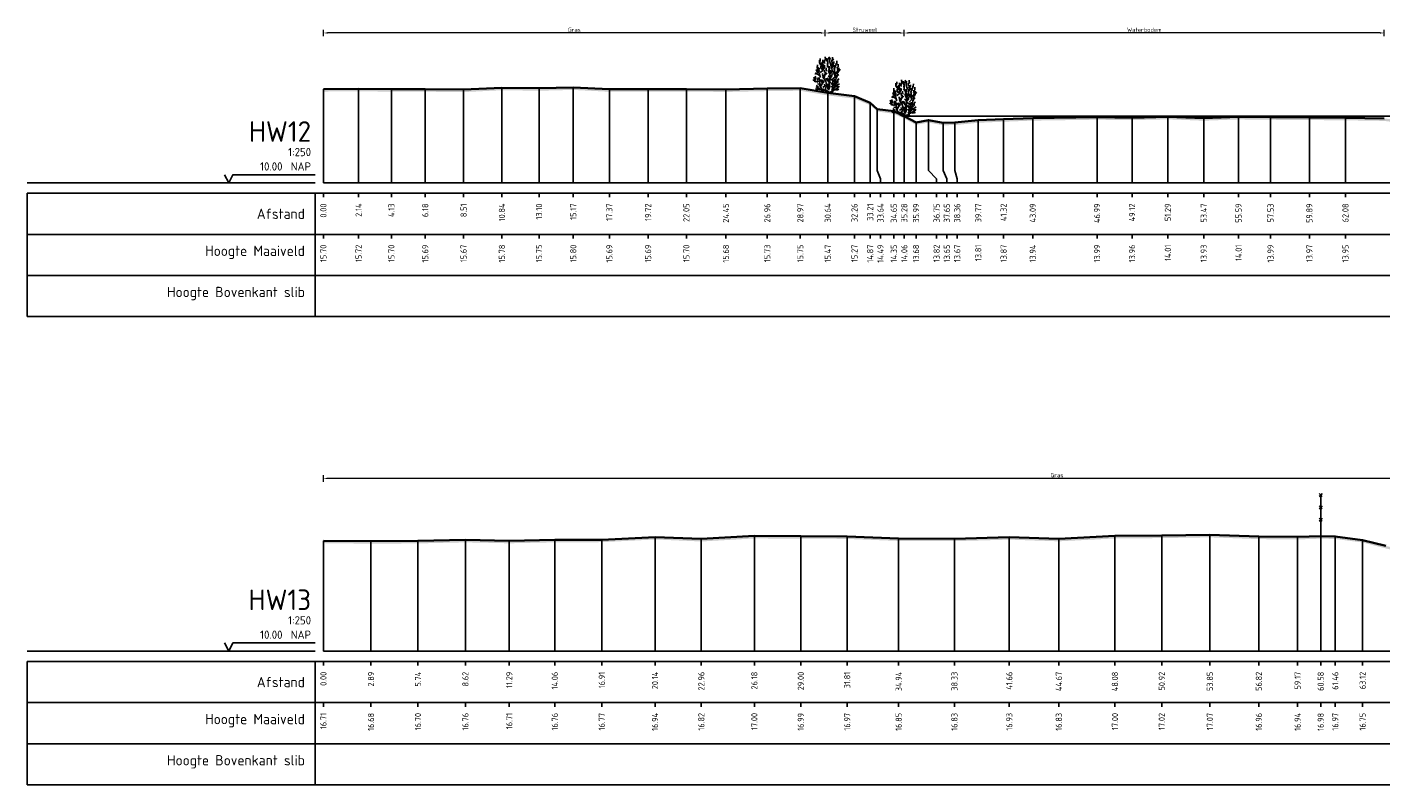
# Model space of a CAD drawing. Header units: metres. Extents: x 197883 to 206898, y 361907 to 364395.
# Tile 234 of 256: x 206492 to 206575, y 364042 to 364088. Entities that reach past the tile are written whole.
import ezdxf
from ezdxf.enums import TextEntityAlignment as Align

# ---------------------------------------------------------------- set-up
doc = ezdxf.new("R2010")
doc.units = ezdxf.units.M
doc.header["$PDMODE"] = 35
doc.header["$PDSIZE"] = 0.075
for name, color, linetype, lineweight in [('B-ME-GR-HEESTER-SD', 90, 'Continuous', 25), ('B-ME-IE-TERREINAFSCHEIDING_KUNSTMATIG_RASTERHEKWERK-SD', 20, 'Continuous', 25), ('X-ME-AL-PROFIEL_HUIDIG MAAIVELD-GD', 252, 'Continuous', 0), ('X-XX-AL-DETAIL1-M', 7, 'Continuous', 18), ('X-XX-AL-DWARSPROFIEL_PROFIELLIJN MAAIVELD-GD', 8, 'Continuous', 35)]:
    doc.layers.add(name, color=color, linetype=linetype, lineweight=lineweight)
doc.layers.add('X-ME-AL-PROFIEL_WATERLIJN-GD', color=150, linetype='Continuous')
doc.layers.add('X-ME-AL-PROFIELRASTER-S', color=7, linetype='Continuous')
doc.styles.add('NLCS-ISO-ANNOTATIVE-T18', font='NLCS-ISO.ttf', dxfattribs={"height": 1.8})
doc.styles.add('NLCS-ISO-M100-T25', font='NLCS-ISO.ttf', dxfattribs={"height": 0.25})
doc.dimstyles.new('NLCS-M100-T25-PIJL_L2_H1', dxfattribs={"dimscale": 0.1, "dimtxt": 2.5, "dimasz": 2.5, "dimexe": 2, "dimexo": 2, "dimgap": 0.7, "dimtad": 1, "dimzin": 0, "dimdsep": 46, "dimtxsty": 'NLCS-ISO-M100-T25', "dimcen": 0, "dimdle": 2, "dimclrd": 256, "dimclre": 256, "dimclrt": 256, "dimadec": 1, "dimazin": 0, "dimtfac": 1, "dimtdec": 3, "dimtofl": 0, "dimtmove": 0, "dimatfit": 3, "dimfxl": 2, "dimfxlon": 1, "dimtfillclr": 256, "dimtolj": 1, "dimtzin": 0, "dimlwd": -1, "dimlwe": -1, "dimarcsym": 0})

# ---------------------------------------------------------------- blocks, each defined once
blk = doc.blocks.new('SAL-PROFIELRASTER-D')
at = {"color": 0, "linetype": 'ByBlock', "lineweight": -2, "flags": 128}
for points in [[(-2, 0), (-72, 0)], [(-24, 2), (-23, 0), (-22, 2), (-2, 2)], [(-72, -12.5), (-72, -2.5)], [(0, -2.5), (-72, -2.5)], [(-2, -12.5), (-2, -2.5)], [(0, -12.5), (-72, -12.5)]]:
    blk.add_lwpolyline(points, dxfattribs=at)
at = {"color": 0, "linetype": 'ByBlock', "lineweight": -2, "style": 'NLCS-ISO-ANNOTATIVE-T18'}
blk.add_text('NAP', height=2, dxfattribs=at).set_placement((-3, 3), align=Align.RIGHT)
blk.add_text('Afstand', height=2.5, dxfattribs=at).set_placement((-4.5, -7.5), align=Align.MIDDLE_RIGHT)
for tag, height, p in [('PROFIELNR', 5, (-3, 10)), ('SCHAAL', 2, (-3, 6.5)), ('NAP', 2, (-9.94, 3))]:
    blk.add_attdef(tag, text='', height=height, dxfattribs=at).set_placement(p, align=Align.RIGHT)
blk = doc.blocks.new('SAL-PROFIELRASTER_BALK_EIND1-D')
at = {"color": 0, "linetype": 'ByBlock', "lineweight": -2, "flags": 128}
for points in [[(0, 0), (1, 0)], [(0, -2.5), (1, -2.5)], [(0, -12.5), (1, -12.5)]]:
    blk.add_lwpolyline(points, dxfattribs=at)
blk = doc.blocks.new('SAL-PROFIELRASTER_BALK-D')
at = {"color": 0, "linetype": 'ByBlock', "lineweight": -2}
for p, q in [((-72, -12.5), (-72, -2.5)), ((-2, -2.5), (-2, -12.5)), ((0, -12.5), (-72, -12.5))]:
    blk.add_line(p, q, dxfattribs=at)
at = {"color": 0, "linetype": 'ByBlock', "lineweight": -2, "style": 'NLCS-ISO-ANNOTATIVE-T18'}
for tag, height, p in [('TITEL1', 2.5, (-4.5, -6.5)), ('TITEL2', 1.5, (-4.5, -9.5))]:
    blk.add_attdef(tag, text='', height=height, dxfattribs=at).set_placement(p, align=Align.MIDDLE_RIGHT)
blk = doc.blocks.new('SAL-PROFIELRASTER_BALK_EIND2-D')
at = {"color": 0, "linetype": 'ByBlock', "lineweight": -2}
blk.add_line((1, -12.5), (0, -12.5), dxfattribs=at)
blk = doc.blocks.new('SAL-PROFIELRASTER_BALK_DATA-D')
at = {"color": 0, "linetype": 'ByBlock', "lineweight": -2}
blk.add_lwpolyline([(0, -3.5), (0, -2.5)], dxfattribs=at)
at = {"color": 0, "linetype": 'ByBlock', "lineweight": -2, "style": 'NLCS-ISO-ANNOTATIVE-T18'}
blk.add_attdef('GETAL', text='', height=1.5, rotation=90, dxfattribs=at).set_placement((0.75, -5), align=Align.RIGHT)
blk = doc.blocks.new('SAL-PROFIELRASTER_AANHAAL-D')
at = {"color": 9, "linetype": 'ByBlock', "lineweight": -2, "flags": 128}
blk.add_lwpolyline([(0, 1), (0, 0)], dxfattribs=at)
blk = doc.blocks.new('SAL-PROFIELRASTER_AANHAAL_STAGGER-D')
at = {"color": 9, "linetype": 'ByBlock', "lineweight": -2, "flags": 128}
for points in [[(0, 0), (0, -0.25)], [(0, -0.25), (1, -0.75)], [(1, -0.75), (1, -1)]]:
    blk.add_lwpolyline(points, dxfattribs=at)
blk = doc.blocks.new('SIE-RASTERHEKWERK-SOD')
at = {"flags": 128}
for points in [[(-0.035, 1.035), (0.035, 0.965)], [(-0.035, 0.965), (0, 1), (0.035, 1.035)], [(0, 0), (0, 1)], [(-0.035, 0.735), (0.035, 0.665)], [(-0.035, 0.665), (0, 0.7), (0.035, 0.735)], [(-0.035, 0.435), (0.035, 0.365)], [(-0.035, 0.365), (0, 0.4), (0.035, 0.435)]]:
    blk.add_lwpolyline(points, dxfattribs=at)
blk = doc.blocks.new('*D128')
at = {"layer": 'Defpoints', "color": 0, "transparency": 16777216}
for p in [(206510.448, 364060.815), (206599.554, 364054.632), (206510.448, 364050.317)]:
    blk.add_point(p, dxfattribs=at)
at = {"layer": 'X-XX-AL-DETAIL1-M', "color": 253, "transparency": 16777216}
for p, q in [((206510.448, 364060.615), (206510.448, 364061.015)), ((206599.304, 364060.815), (206510.698, 364060.815)), ((206599.554, 364060.615), (206599.554, 364061.015))]:
    blk.add_line(p, q, dxfattribs=at)
for points in [[(206510.698, 364060.857), (206510.698, 364060.773), (206510.448, 364060.815)], [(206599.304, 364060.857), (206599.304, 364060.773), (206599.554, 364060.815)]]:
    blk.add_solid(points, dxfattribs=at)
at = {"layer": 'X-XX-AL-DETAIL1-M', "color": 253, "transparency": 16777216, "insert": (206555.001, 364061.01), "char_height": 0.25, "attachment_point": 5, "style": 'NLCS-ISO-M100-T25'}
blk.add_mtext('\\A1;Gras', dxfattribs=at)
blk = doc.blocks.new('*D104')
at = {"layer": 'Defpoints', "color": 0, "transparency": 16777216}
for p in [(206510.448, 364087.874), (206510.448, 364078.765), (206540.928, 364078.765)]:
    blk.add_point(p, dxfattribs=at)
at = {"layer": 'X-XX-AL-DETAIL1-M', "color": 253, "transparency": 16777216}
for p, q in [((206510.448, 364087.674), (206510.448, 364088.074)), ((206540.678, 364087.874), (206510.698, 364087.874)), ((206540.928, 364087.674), (206540.928, 364088.074))]:
    blk.add_line(p, q, dxfattribs=at)
for points in [[(206510.698, 364087.916), (206510.698, 364087.832), (206510.448, 364087.874)], [(206540.678, 364087.916), (206540.678, 364087.832), (206540.928, 364087.874)]]:
    blk.add_solid(points, dxfattribs=at)
at = {"layer": 'X-XX-AL-DETAIL1-M', "color": 253, "transparency": 16777216, "insert": (206525.688, 364088.069), "char_height": 0.25, "attachment_point": 5, "style": 'NLCS-ISO-M100-T25'}
blk.add_mtext('\\A1;Gras', dxfattribs=at)
blk = doc.blocks.new('*D105')
at = {"layer": 'Defpoints', "color": 0, "transparency": 16777216}
for p in [(206540.928, 364087.874), (206545.731, 364082.823), (206540.928, 364078.765)]:
    blk.add_point(p, dxfattribs=at)
at = {"layer": 'X-XX-AL-DETAIL1-M', "color": 253, "transparency": 16777216}
for p, q in [((206540.928, 364087.674), (206540.928, 364088.074)), ((206545.481, 364087.874), (206541.178, 364087.874)), ((206545.731, 364087.674), (206545.731, 364088.074))]:
    blk.add_line(p, q, dxfattribs=at)
for points in [[(206541.178, 364087.916), (206541.178, 364087.832), (206540.928, 364087.874)], [(206545.481, 364087.916), (206545.481, 364087.832), (206545.731, 364087.874)]]:
    blk.add_solid(points, dxfattribs=at)
at = {"layer": 'X-XX-AL-DETAIL1-M', "color": 253, "transparency": 16777216, "insert": (206543.329, 364088.069), "char_height": 0.25, "attachment_point": 5, "style": 'NLCS-ISO-M100-T25'}
blk.add_mtext('\\A1;Struweel', dxfattribs=at)
blk = doc.blocks.new('SGR-HEESTER_S01_E_ZIJ-D')
blk.add_line((-0.17, 0), (0.14, 0))
at = {"flags": 128}
for points in [[(-1.26, 2.87), (-1.27, 3.11), (-1.26, 3.41)], [(-0.88, 3.43), (-1.01, 3.7), (-1.02, 3.99)], [(-0.97, 3.82), (-0.92, 3.96), (-0.92, 4.17)], [(-0.93, 2.47), (-0.6, 2.73), (-0.58, 3.23), (-0.56, 3.45)], [(-0.69, 2.83), (-0.85, 3.03), (-0.85, 3.32)], [(-0.82, 3.15), (-0.77, 3.36), (-0.82, 3.56), (-0.82, 3.69)], [(-0.79, 3.24), (-0.61, 3.49), (-0.66, 3.77)], [(-0.6, 3.64), (-0.6, 3.89), (-0.6, 4.04)], [(-0.6, 2.82), (-0.47, 3.09), (-0.48, 3.24), (-0.4, 3.41)], [(-0.49, 2.98), (-0.4, 3.1), (-0.4, 3.32)], [(-0.33, 3.58), (-0.43, 3.69), (-0.42, 3.84)], [(-0.39, 3.73), (-0.39, 3.91), (-0.31, 4.07)], [(-0.2, 4.07), (-0.32, 4.28), (-0.32, 4.4)], [(-0.04, 3.82), (-0.15, 3.99), (-0.15, 4.24)], [(0.14, 2.85), (0.15, 3.01), (-0.08, 3.3)], [(-0.06, 4), (0, 4.09), (-0.05, 4.17)], [(0.04, 3.22), (-0.02, 3.33), (-0.05, 3.64), (-0.06, 3.69)], [(-0.01, 3.48), (0.02, 3.66), (-0.02, 3.86), (-0.02, 3.98)], [(0.2, 4.02), (0.16, 4.26), (0.11, 4.37)], [(0.4, 3.24), (0.32, 3.53), (0.23, 3.86), (0.28, 4.25)], [(0.55, 3.49), (0.58, 3.63), (0.49, 3.78), (0.49, 4.02)], [(0.56, 3.05), (0.62, 3.24), (0.58, 3.44), (0.63, 3.78)], [(0.59, 4.06), (0.59, 4.23), (0.58, 4.36)], [(0.58, 3.97), (0.72, 4.1)], [(0.63, 3.39), (0.75, 3.63), (0.74, 3.82)], [(0.83, 3.19), (0.82, 3.39)], [(0.87, 2.88), (0.83, 3.04), (0.99, 3.35), (1.02, 3.62)], [(1.05, 3.44), (1.09, 3.59), (1.12, 3.91)], [(1.2, 2.91), (1.2, 3.11), (1.27, 3.18), (1.28, 3.51)], [(-1.15, 1.31), (-1.52, 1.41), (-1.7, 1.92)], [(-1.36, 2.28), (-1.57, 2.36)], [(-1.51, 1.59), (-1.44, 1.77), (-1.55, 2.02)], [(-1.08, 2.11), (-1.23, 2.27), (-1.5, 2.44)], [(-1.17, 2.44), (-1.33, 2.64), (-1.4, 2.85)], [(-0.17, 0), (-0.52, 0.15), (-0.67, 0.41), (-0.93, 0.8), (-0.93, 1.02), (-0.98, 1.28), (-1.24, 1.57), (-1.17, 1.87)], [(-0.89, 1.87), (-1.06, 2.36), (-1.22, 2.75), (-1.2, 3.17)], [(-1.09, 2.51), (-1.03, 2.67), (-1.08, 2.85), (-1.01, 3.06)], [(-0.94, 1.35), (-0.97, 1.46), (-1.01, 1.65), (-1.07, 1.74), (-0.99, 1.83)], [(-0.56, 2.04), (-0.63, 2.22), (-0.61, 2.36)], [(0.01, 0.23), (-0.32, 0.39), (-0.14, 0.96), (-0.25, 1.41), (-0.58, 1.92), (-0.49, 2.16)], [(-0.4, 1.72), (-0.48, 1.81), (-0.39, 2.04), (-0.35, 2.37)], [(-0.35, 2.48), (-0.39, 2.62), (-0.4, 2.81)], [(-0.34, 2.14), (-0.22, 2.36), (-0.26, 2.57)], [(-0.29, 2.19), (-0.07, 2.42)], [(0.01, 1.48), (-0.11, 1.58), (-0.16, 1.69), (-0.26, 1.8)], [(-0.09, 2.67), (-0.2, 2.78), (-0.21, 3.04)], [(0.27, 1.32), (0.07, 1.45), (0.01, 1.7), (-0.09, 1.83)], [(0.23, 1.76), (0.19, 1.96), (0.04, 2.07)], [(0.1, 0.32), (0.27, 0.78), (0.18, 1.2), (0.27, 1.46), (0.29, 2.12), (0.07, 2.68)], [(0.12, 0.1), (0.49, 0.17), (0.58, 0.47), (0.89, 0.67), (0.95, 1.13), (1.02, 1.92)], [(0.2, 2.43), (0.13, 2.69), (0.27, 3.03), (0.23, 3.26)], [(0.69, 0.8), (0.56, 1.11), (0.6, 1.5), (0.21, 1.74)], [(0.29, 2.31), (0.56, 2.6), (0.51, 2.92), (0.51, 3.28)], [(0.31, 2.42), (0.36, 2.58), (0.32, 2.78)], [(0.31, 1.73), (0.36, 1.9), (0.41, 2.16)], [(0.41, 1.94), (0.5, 2.07), (0.53, 2.35)], [(0.58, 1.68), (0.89, 1.96), (0.91, 2.29), (0.89, 2.55)], [(0.87, 2.02), (0.83, 2.27), (0.69, 2.38), (0.69, 2.69)], [(0.75, 2.43), (0.83, 2.65), (0.79, 3.01)], [(0.85, 1.38), (0.82, 1.54), (0.87, 1.68)], [(0.99, 2.31), (1.21, 2.73), (1.13, 3.14)], [(1.02, 1.81), (1.14, 2.08), (1.33, 2.24)], [(1.05, 2), (1.15, 2.2), (1.16, 2.57)], [(1.06, 2.36), (1.23, 2.48), (1.34, 2.65), (1.54, 2.85)], [(1.12, 1.28), (1.21, 1.47), (1.24, 1.65), (1.37, 1.7)], [(1.29, 2.62), (1.4, 2.83), (1.34, 3.04)], [(-1.43, 1.34), (-1.6, 1.42), (-1.71, 1.53), (-1.76, 1.63)], [(-0.97, 0.4), (-1.22, 0.45), (-1.36, 0.45), (-1.5, 0.52)], [(-0.76, 0.28), (-1, 0.52), (-1.24, 0.58), (-1.41, 0.74)], [(-1.13, 0.64), (-1.2, 0.78), (-1.4, 0.92)], [(-0.96, 0.92), (-1.06, 1.05), (-1.26, 1.09)], [(-0.85, 0.82), (-0.74, 1.04), (-0.6, 1.44), (-0.69, 1.61)], [(-0.69, 1.23), (-0.76, 1.4), (-0.82, 1.62)], [(-0.62, 1.2), (-0.49, 1.36), (-0.53, 1.52)], [(-0.31, 0.32), (-0.47, 0.32), (-0.6, 0.51)], [(-0.58, 0.67), (-0.34, 0.87), (-0.39, 1.06)], [(-0.14, 0.09), (-0.31, 0.17), (-0.35, 0.21)], [(0, 0), (-0.14, 0.14)], [(0.06, 0.44), (-0.01, 0.58), (0, 0.85), (-0.12, 1.09)], [(-0.02, 0), (0.14, 0.2)], [(0.53, 1.04), (0.45, 1.13), (0.35, 1.26), (0.15, 1.28), (0.01, 1.41)], [(0.02, 0.6), (0.08, 0.78), (0.08, 0.94), (0.02, 1.11)], [(0.14, 0), (0.53, 0.06), (0.67, 0.21)], [(0.49, 0.37), (0.6, 0.59), (0.47, 0.88)], [(0.62, 0.59), (0.76, 0.73), (0.76, 0.98), (0.72, 1.22)], [(0.62, 0.3), (0.95, 0.43), (1.28, 0.58)], [(0.92, 1.08), (0.8, 1.26), (0.77, 1.43), (0.68, 1.61)], [(0.8, 0.8), (0.85, 0.95)], [(0.93, 0.75), (1.1, 0.92), (1.2, 0.92)], [(0.94, 0.37), (1.2, 0.38), (1.35, 0.46)], [(1, 1.08), (1.14, 1.25), (1.29, 1.39)], [(1.01, 0.51), (1.2, 0.62), (1.15, 0.72), (1.23, 0.89)], [(1.14, 0.94), (1.28, 1.01), (1.43, 1.12)], [(1.27, 0.64), (1.4, 0.84)]]:
    blk.add_lwpolyline(points, dxfattribs=at)
blk = doc.blocks.new('*D106')
at = {"layer": 'Defpoints', "color": 0, "transparency": 16777216}
for p in [(206545.731, 364087.874), (206574.884, 364082.682), (206545.731, 364078.765)]:
    blk.add_point(p, dxfattribs=at)
at = {"layer": 'X-XX-AL-DETAIL1-M', "color": 253, "transparency": 16777216}
for p, q in [((206545.731, 364087.674), (206545.731, 364088.074)), ((206574.634, 364087.874), (206545.981, 364087.874)), ((206574.884, 364087.674), (206574.884, 364088.074))]:
    blk.add_line(p, q, dxfattribs=at)
for points in [[(206545.981, 364087.916), (206545.981, 364087.832), (206545.731, 364087.874)], [(206574.634, 364087.916), (206574.634, 364087.832), (206574.884, 364087.874)]]:
    blk.add_solid(points, dxfattribs=at)
at = {"layer": 'X-XX-AL-DETAIL1-M', "color": 253, "transparency": 16777216, "insert": (206560.307, 364088.069), "char_height": 0.25, "attachment_point": 5, "style": 'NLCS-ISO-M100-T25'}
blk.add_mtext('\\A1;Waterbodem', dxfattribs=at)

msp = doc.modelspace()

# ---------------------------------------------------------------- hatches: boundary and pattern name
at = {"layer": 'X-ME-AL-PROFIEL_HUIDIG MAAIVELD-GD'}
h = msp.add_hatch(dxfattribs=at)
h.set_pattern_fill('AGR-MAAIVELD', color=256, scale=0.05, pattern_type=2)
h.set_pattern_definition([(45, (711.71997, 183.4052), (-0.25000007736, 0.25000007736), []), (45, (711.68425, 183.4409), (0, 0.50000015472), [0.3535535, -0.3535535]), (45, (711.64854, 183.47662), (0, 0.50000015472), [0.3535535, -0.3535535]), (45, (711.61233, 183.51284), (0, 0.50000015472), [0.3535535, -0.3535535]), (45, (711.5771, 183.54805), (0, 0.50000015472), [0.3535535, -0.3535535]), (45, (711.5414, 183.58376), (0, 0.50000015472), [0.3535535, -0.3535535]), (45, (711.5057, 183.61948), (0, 0.50000015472), [0.3535535, -0.3535535]), (315, (711.71997, 183.4052), (0.25000007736, 0.25000007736), []), (315, (711.7557, 183.4409), (0.50000015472, -1e-16), [0.3535535, -0.3535535]), (315, (711.7914, 183.47662), (0.50000015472, -1e-16), [0.3535535, -0.3535535]), (315, (711.8276, 183.51284), (0.50000015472, -1e-16), [0.3535535, -0.3535535]), (315, (711.86283, 183.54805), (0.50000015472, -1e-16), [0.3535535, -0.3535535]), (315, (711.89854, 183.58376), (0.50000015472, -1e-16), [0.3535535, -0.3535535]), (315, (711.93425, 183.61948), (0.50000015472, -1e-16), [0.3535535, -0.3535535])])
h.paths.add_polyline_path([(206657.821, 364081.361), (206657.821, 364081.211), (206654.555, 364081.276), (206650.834, 364081.201), (206646.659, 364081.186), (206642.075, 364081.033), (206638.126, 364081.062), (206634.679, 364081.059), (206631.024, 364081.129), (206628.225, 364081.223), (206624.959, 364081.137), (206621.394, 364081.238), (206618.41, 364081.281), (206615.847, 364081.392), (206611.813, 364081.304), (206608.295, 364081.356), (206603.273, 364081.489), (206600.196, 364081.479), (206596.699, 364081.473), (206593.312, 364081.454), (206590.005, 364081.501), (206587.295, 364081.537), (206584.689, 364081.607), (206582.438, 364081.598), (206580.331, 364081.725), (206578.993, 364081.734), (206576.264, 364082.359), (206574.884, 364082.532), (206572.528, 364082.569), (206570.339, 364082.583), (206567.978, 364082.6), (206566.034, 364082.622), (206563.917, 364082.545), (206561.74, 364082.629), (206559.566, 364082.578), (206557.44, 364082.604), (206553.536, 364082.55), (206551.763, 364082.483), (206550.222, 364082.421), (206548.805, 364082.28), (206548.096, 364082.267), (206547.197, 364082.433), (206546.443, 364082.293), (206545.731, 364082.673), (206545.095, 364082.964), (206544.091, 364083.105), (206543.66, 364083.484), (206542.706, 364083.882), (206541.083, 364084.082), (206539.414, 364084.364), (206537.409, 364084.343), (206534.898, 364084.29), (206532.496, 364084.317), (206530.17, 364084.301), (206527.815, 364084.305), (206525.623, 364084.415), (206523.546, 364084.366), (206521.29, 364084.397), (206518.961, 364084.282), (206516.631, 364084.305), (206514.575, 364084.311), (206512.584, 364084.33), (206510.448, 364084.317), (206510.448, 364084.467), (206512.584, 364084.48), (206514.575, 364084.461), (206516.631, 364084.455), (206518.961, 364084.432), (206521.29, 364084.547), (206523.546, 364084.516), (206525.623, 364084.565), (206527.815, 364084.455), (206530.17, 364084.451), (206532.496, 364084.467), (206534.898, 364084.44), (206537.409, 364084.493), (206539.414, 364084.514), (206541.083, 364084.232), (206542.706, 364084.032), (206543.66, 364083.634), (206544.091, 364083.255), (206545.095, 364083.114), (206545.731, 364082.823), (206546.443, 364082.443), (206547.197, 364082.583), (206548.096, 364082.417), (206548.805, 364082.43), (206550.222, 364082.571), (206551.763, 364082.633), (206553.536, 364082.7), (206557.44, 364082.754), (206559.566, 364082.728), (206561.74, 364082.779), (206563.917, 364082.695), (206566.034, 364082.772), (206567.978, 364082.75), (206570.339, 364082.733), (206572.528, 364082.719), (206574.884, 364082.682), (206576.264, 364082.509), (206578.993, 364081.884), (206580.331, 364081.875), (206582.438, 364081.748), (206584.689, 364081.757), (206587.295, 364081.687), (206590.005, 364081.651), (206593.312, 364081.604), (206596.699, 364081.623), (206600.196, 364081.629), (206603.273, 364081.639), (206608.295, 364081.506), (206611.813, 364081.454), (206615.847, 364081.542), (206618.41, 364081.431), (206621.394, 364081.388), (206624.959, 364081.287), (206628.225, 364081.373), (206631.024, 364081.279), (206634.679, 364081.209), (206638.126, 364081.212), (206642.075, 364081.183), (206646.659, 364081.336), (206650.834, 364081.351), (206654.555, 364081.426)])
h = msp.add_hatch(dxfattribs=at)
h.set_pattern_fill('AGR-MAAIVELD', color=256, scale=0.05, pattern_type=2)
h.set_pattern_definition([(45, (708.84007, 204.72848), (-0.25000007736, 0.25000007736), []), (45, (708.80436, 204.7642), (0, 0.50000015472), [0.3535535, -0.3535535]), (45, (708.76865, 204.7999), (0, 0.50000015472), [0.3535535, -0.3535535]), (45, (708.73243, 204.83613), (0, 0.50000015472), [0.3535535, -0.3535535]), (45, (708.6972, 204.87134), (0, 0.50000015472), [0.3535535, -0.3535535]), (45, (708.6615, 204.90705), (0, 0.50000015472), [0.3535535, -0.3535535]), (45, (708.6258, 204.94277), (0, 0.50000015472), [0.3535535, -0.3535535]), (315, (708.84007, 204.72848), (0.25000007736, 0.25000007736), []), (315, (708.8758, 204.7642), (0.50000015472, -1e-16), [0.3535535, -0.3535535]), (315, (708.9115, 204.7999), (0.50000015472, -1e-16), [0.3535535, -0.3535535]), (315, (708.9477, 204.83613), (0.50000015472, -1e-16), [0.3535535, -0.3535535]), (315, (708.98293, 204.87134), (0.50000015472, -1e-16), [0.3535535, -0.3535535]), (315, (709.01865, 204.90705), (0.50000015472, -1e-16), [0.3535535, -0.3535535]), (315, (709.05436, 204.94277), (0.50000015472, -1e-16), [0.3535535, -0.3535535])])
h.paths.add_polyline_path([(206707.814, 364052.731), (206705.07, 364052.843), (206702.914, 364052.807), (206701.313, 364052.932), (206698.73, 364053.116), (206696.942, 364053.089), (206694.587, 364053.451), (206691.302, 364054.028), (206690.396, 364054.16), (206689.358, 364054.218), (206688.258, 364054.348), (206687.45, 364054.414), (206686.886, 364054.598), (206685.882, 364054.69), (206685.261, 364055.038), (206684.347, 364055.385), (206683.893, 364055.652), (206682.476, 364055.777), (206680.412, 364055.973), (206678.453, 364055.994), (206676.477, 364056.049), (206674.397, 364055.858), (206672.085, 364055.872), (206669.976, 364055.789), (206667.621, 364055.712), (206665.453, 364055.756), (206663.706, 364055.499), (206663.215, 364055.485), (206661.779, 364055.074), (206661.399, 364054.831), (206659.927, 364054.625), (206656.752, 364054.25), (206654.105, 364053.975), (206650.008, 364053.939), (206645.842, 364053.498), (206640.099, 364053.51), (206636.248, 364053.234), (206631.251, 364053.412), (206627.146, 364053.364), (206622.675, 364053.511), (206617.743, 364053.491), (206613.173, 364053.552), (206607.811, 364053.926), (206604.699, 364053.832), (206603.131, 364054.094), (206602.117, 364054.107), (206600.506, 364054.526), (206599.554, 364054.632), (206598.228, 364054.709), (206596.074, 364055.005), (206594.967, 364055.286), (206593.593, 364055.587), (206591.548, 364055.766), (206589.477, 364056.011), (206587.261, 364055.864), (206585.018, 364055.872), (206582.989, 364055.898), (206580.946, 364055.943), (206578.807, 364055.947), (206576.977, 364056.245), (206574.99, 364056.708), (206573.571, 364057.071), (206571.908, 364057.286), (206571.024, 364057.301), (206569.621, 364057.258), (206567.267, 364057.276), (206564.294, 364057.383), (206561.37, 364057.338), (206558.524, 364057.315), (206555.118, 364057.142), (206552.109, 364057.244), (206548.777, 364057.151), (206545.389, 364057.166), (206542.261, 364057.289), (206539.445, 364057.306), (206536.623, 364057.316), (206533.403, 364057.133), (206530.59, 364057.254), (206527.358, 364057.091), (206524.503, 364057.081), (206521.736, 364057.023), (206519.072, 364057.079), (206516.193, 364057.016), (206513.337, 364056.997), (206510.448, 364057.031), (206510.448, 364056.881), (206513.337, 364056.847), (206516.193, 364056.866), (206519.072, 364056.929), (206521.736, 364056.873), (206524.503, 364056.931), (206527.358, 364056.941), (206530.59, 364057.104), (206533.403, 364056.983), (206536.623, 364057.166), (206539.445, 364057.156), (206542.261, 364057.139), (206545.389, 364057.016), (206548.777, 364057.001), (206552.109, 364057.094), (206555.118, 364056.992), (206558.524, 364057.165), (206561.37, 364057.188), (206564.294, 364057.233), (206567.267, 364057.126), (206569.621, 364057.108), (206571.024, 364057.151), (206571.908, 364057.136), (206573.571, 364056.921), (206574.99, 364056.558), (206576.977, 364056.095), (206578.807, 364055.797), (206580.946, 364055.793), (206582.989, 364055.748), (206585.018, 364055.722), (206587.261, 364055.714), (206589.477, 364055.861), (206591.548, 364055.616), (206593.593, 364055.437), (206594.967, 364055.136), (206596.074, 364054.855), (206598.228, 364054.559), (206599.554, 364054.482), (206600.506, 364054.376), (206602.117, 364053.957), (206603.131, 364053.944), (206604.699, 364053.682), (206607.811, 364053.776), (206613.173, 364053.402), (206617.743, 364053.341), (206622.675, 364053.361), (206627.146, 364053.214), (206631.251, 364053.262), (206636.248, 364053.084), (206640.099, 364053.36), (206645.842, 364053.348), (206650.008, 364053.789), (206654.105, 364053.825), (206656.752, 364054.1), (206659.927, 364054.475), (206661.399, 364054.681), (206661.779, 364054.924), (206663.215, 364055.335), (206663.706, 364055.349), (206665.453, 364055.606), (206667.621, 364055.562), (206669.976, 364055.639), (206672.085, 364055.722), (206674.397, 364055.708), (206676.477, 364055.899), (206678.453, 364055.844), (206680.412, 364055.823), (206682.476, 364055.627), (206683.893, 364055.502), (206684.347, 364055.235), (206685.261, 364054.888), (206685.882, 364054.54), (206686.886, 364054.448), (206687.45, 364054.264), (206688.258, 364054.198), (206689.358, 364054.068), (206690.396, 364054.01), (206691.302, 364053.878), (206694.587, 364053.301), (206696.942, 364052.939), (206698.73, 364052.966), (206701.313, 364052.782), (206702.914, 364052.657), (206705.07, 364052.693), (206707.814, 364052.581)])

# ---------------------------------------------------------------- linework, layer by layer
at = {"layer": 'X-ME-AL-PROFIEL_WATERLIJN-GD'}
msp.add_lwpolyline([(206545.731, 364082.823), (206657.821, 364082.823)], dxfattribs=at)
at = {"layer": 'X-XX-AL-DWARSPROFIEL_PROFIELLIJN MAAIVELD-GD'}
for points in [[(206510.448, 364084.467), (206512.584, 364084.48), (206514.575, 364084.461), (206516.631, 364084.455), (206518.961, 364084.432), (206521.29, 364084.547), (206523.546, 364084.516), (206525.623, 364084.565), (206527.815, 364084.455), (206530.17, 364084.451), (206532.496, 364084.467), (206534.898, 364084.44), (206537.409, 364084.493), (206539.414, 364084.514), (206541.083, 364084.232), (206542.706, 364084.032), (206543.66, 364083.634), (206544.091, 364083.255), (206545.095, 364083.114), (206545.731, 364082.823), (206546.443, 364082.443), (206547.197, 364082.583), (206548.096, 364082.417), (206548.805, 364082.43), (206550.222, 364082.571), (206551.763, 364082.633), (206553.536, 364082.7), (206557.44, 364082.754), (206559.566, 364082.728), (206561.74, 364082.779), (206563.917, 364082.695), (206566.034, 364082.772), (206567.978, 364082.75), (206570.339, 364082.733), (206572.528, 364082.719), (206574.884, 364082.682)], [(206510.448, 364057.031), (206513.337, 364056.997), (206516.193, 364057.016), (206519.072, 364057.079), (206521.736, 364057.023), (206524.503, 364057.081), (206527.358, 364057.091), (206530.59, 364057.254), (206533.403, 364057.133), (206536.623, 364057.316), (206539.445, 364057.306), (206542.261, 364057.289), (206545.389, 364057.166), (206548.777, 364057.151), (206552.109, 364057.244), (206555.118, 364057.142), (206558.524, 364057.315), (206561.37, 364057.338), (206564.294, 364057.383), (206567.267, 364057.276), (206569.621, 364057.258), (206571.024, 364057.301), (206571.908, 364057.286), (206573.571, 364057.071), (206574.99, 364056.708)]]:
    msp.add_lwpolyline(points, dxfattribs=at)

# ---------------------------------------------------------------- block references
at = {"layer": 'B-ME-GR-HEESTER-SD', "xscale": 0.5, "yscale": 0.5, "zscale": 0.5}
for p in [(206541.083, 364084.232), (206545.731, 364082.823)]:
    msp.add_blockref('SGR-HEESTER_S01_E_ZIJ-D', p, dxfattribs=at)
at = {"layer": 'B-ME-IE-TERREINAFSCHEIDING_KUNSTMATIG_RASTERHEKWERK-SD', "xscale": 2.5, "yscale": 2.5, "zscale": 2.5}
msp.add_blockref('SIE-RASTERHEKWERK-SOD', (206571.024, 364057.301), dxfattribs=at)
at = {"layer": 'X-ME-AL-PROFIELRASTER-S'}
for p, yscale in [((206510.448, 364078.765), 5.702), ((206512.584, 364078.765), 5.715), ((206514.575, 364078.765), 5.696), ((206516.631, 364078.765), 5.69), ((206518.961, 364078.765), 5.667), ((206521.29, 364078.765), 5.782), ((206523.546, 364078.765), 5.750999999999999), ((206525.623, 364078.765), 5.800000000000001), ((206527.815, 364078.765), 5.69), ((206530.17, 364078.765), 5.686), ((206532.496, 364078.765), 5.702), ((206534.898, 364078.765), 5.675000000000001), ((206537.409, 364078.765), 5.728), ((206539.414, 364078.765), 5.749000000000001), ((206541.083, 364078.765), 5.467000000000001), ((206542.706, 364078.765), 5.266999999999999), ((206543.66, 364078.765), 4.869), ((206544.091, 364079.765), 3.49), ((206545.095, 364078.765), 4.349), ((206545.731, 364078.765), 4.058), ((206545.731, 364078.765), 4.058), ((206545.731, 364078.765), 4.058), ((206545.731, 364078.765), 4.058), ((206557.44, 364078.765), 3.989000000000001), ((206557.44, 364078.765), 3.989000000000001), ((206559.566, 364078.765), 3.962999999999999), ((206559.566, 364078.765), 3.962999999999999), ((206561.74, 364078.765), 4.013999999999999), ((206561.74, 364078.765), 4.013999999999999), ((206566.034, 364078.765), 4.007), ((206566.034, 364078.765), 4.007), ((206567.978, 364078.765), 3.984999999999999), ((206567.978, 364078.765), 3.984999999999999), ((206570.339, 364078.765), 3.968), ((206570.339, 364078.765), 3.968), ((206572.528, 364078.765), 3.954000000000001), ((206572.528, 364078.765), 3.954000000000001), ((206546.443, 364078.765), 3.678000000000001), ((206547.197, 364079.765), 2.818), ((206547.197, 364079.765), 2.818), ((206548.096, 364079.765), 2.651999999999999), ((206548.096, 364079.765), 2.651999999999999), ((206548.805, 364079.765), 2.664999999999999), ((206548.805, 364079.765), 2.664999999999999), ((206550.222, 364078.765), 3.805999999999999), ((206550.222, 364078.765), 3.805999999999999), ((206551.763, 364078.765), 3.868), ((206551.763, 364078.765), 3.868), ((206553.536, 364078.765), 3.935), ((206553.536, 364078.765), 3.935), ((206563.917, 364078.765), 3.93), ((206563.917, 364078.765), 3.93), ((206530.59, 364050.317), 6.937000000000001), ((206536.623, 364050.317), 6.998999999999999), ((206539.445, 364050.317), 6.989000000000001), ((206542.261, 364050.317), 6.972000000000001), ((206552.109, 364050.317), 6.927), ((206558.524, 364050.317), 6.998000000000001), ((206561.37, 364050.317), 7.021000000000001), ((206564.294, 364050.317), 7.065999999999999), ((206567.267, 364050.317), 6.959), ((206569.621, 364050.317), 6.940999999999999), ((206571.024, 364050.317), 6.984000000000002), ((206571.908, 364050.317), 6.969000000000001), ((206510.448, 364050.317), 6.713999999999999), ((206513.337, 364050.317), 6.68), ((206516.193, 364050.317), 6.699000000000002), ((206519.072, 364050.317), 6.762), ((206521.736, 364050.317), 6.706), ((206524.503, 364050.317), 6.763999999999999), ((206527.358, 364050.317), 6.774000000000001), ((206533.403, 364050.317), 6.815999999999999), ((206545.389, 364050.317), 6.849), ((206548.777, 364050.317), 6.834), ((206555.118, 364050.317), 6.824999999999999), ((206573.571, 364050.317), 6.754000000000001)]:
    msp.add_blockref('SAL-PROFIELRASTER_AANHAAL-D', p, dxfattribs=dict(at, yscale=yscale))
at = {"layer": 'X-ME-AL-PROFIELRASTER-S', "xscale": 0.25, "yscale": 0.25, "zscale": 0.25}
for name, p, values in [('SAL-PROFIELRASTER-D', (206510.448, 364078.765), {'PROFIELNR': 'HW12', 'SCHAAL': '1:250', 'NAP': '10.00'}), ('SAL-PROFIELRASTER_BALK_DATA-D', (206510.448, 364078.765), {'GETAL': '0.00'}), ('SAL-PROFIELRASTER_BALK_DATA-D', (206512.584, 364078.765), {'GETAL': '2.14'}), ('SAL-PROFIELRASTER_BALK_DATA-D', (206514.575, 364078.765), {'GETAL': '4.13'}), ('SAL-PROFIELRASTER_BALK_DATA-D', (206516.631, 364078.765), {'GETAL': '6.18'}), ('SAL-PROFIELRASTER_BALK_DATA-D', (206518.961, 364078.765), {'GETAL': '8.51'}), ('SAL-PROFIELRASTER_BALK_DATA-D', (206521.29, 364078.765), {'GETAL': '10.84'}), ('SAL-PROFIELRASTER_BALK_DATA-D', (206523.546, 364078.765), {'GETAL': '13.10'}), ('SAL-PROFIELRASTER_BALK_DATA-D', (206525.623, 364078.765), {'GETAL': '15.17'}), ('SAL-PROFIELRASTER_BALK_DATA-D', (206527.815, 364078.765), {'GETAL': '17.37'}), ('SAL-PROFIELRASTER_BALK_DATA-D', (206530.17, 364078.765), {'GETAL': '19.72'}), ('SAL-PROFIELRASTER_BALK_DATA-D', (206532.496, 364078.765), {'GETAL': '22.05'}), ('SAL-PROFIELRASTER_BALK_DATA-D', (206534.898, 364078.765), {'GETAL': '24.45'}), ('SAL-PROFIELRASTER_BALK_DATA-D', (206537.409, 364078.765), {'GETAL': '26.96'}), ('SAL-PROFIELRASTER_BALK_DATA-D', (206539.414, 364078.765), {'GETAL': '28.97'}), ('SAL-PROFIELRASTER_BALK_DATA-D', (206541.083, 364078.765), {'GETAL': '30.64'}), ('SAL-PROFIELRASTER_BALK_DATA-D', (206542.706, 364078.765), {'GETAL': '32.26'}), ('SAL-PROFIELRASTER_BALK_DATA-D', (206543.66, 364078.765), {'GETAL': '33.21'}), ('SAL-PROFIELRASTER_BALK_DATA-D', (206544.285, 364078.765), {'GETAL': '33.64'}), ('SAL-PROFIELRASTER_BALK_DATA-D', (206545.095, 364078.765), {'GETAL': '34.65'}), ('SAL-PROFIELRASTER_BALK_DATA-D', (206545.731, 364078.765), {'GETAL': '35.28'}), ('SAL-PROFIELRASTER_BALK_DATA-D', (206545.731, 364078.765), {'GETAL': '35.28'}), ('SAL-PROFIELRASTER_BALK_DATA-D', (206545.731, 364078.765), {'GETAL': '35.28'}), ('SAL-PROFIELRASTER_BALK_DATA-D', (206545.731, 364078.765), {'GETAL': '35.28'}), ('SAL-PROFIELRASTER_BALK_DATA-D', (206546.443, 364078.765), {'GETAL': '35.99'}), ('SAL-PROFIELRASTER_BALK_DATA-D', (206547.693, 364078.765), {'GETAL': '36.75'}), ('SAL-PROFIELRASTER_BALK_DATA-D', (206547.693, 364078.765), {'GETAL': '36.75'}), ('SAL-PROFIELRASTER_BALK_DATA-D', (206548.318, 364078.765), {'GETAL': '37.65'}), ('SAL-PROFIELRASTER_BALK_DATA-D', (206548.318, 364078.765), {'GETAL': '37.65'}), ('SAL-PROFIELRASTER_BALK_DATA-D', (206548.943, 364078.765), {'GETAL': '38.36'}), ('SAL-PROFIELRASTER_BALK_DATA-D', (206548.943, 364078.765), {'GETAL': '38.36'}), ('SAL-PROFIELRASTER_BALK_DATA-D', (206550.222, 364078.765), {'GETAL': '39.77'}), ('SAL-PROFIELRASTER_BALK_DATA-D', (206550.222, 364078.765), {'GETAL': '39.77'}), ('SAL-PROFIELRASTER_BALK_DATA-D', (206551.763, 364078.765), {'GETAL': '41.32'}), ('SAL-PROFIELRASTER_BALK_DATA-D', (206551.763, 364078.765), {'GETAL': '41.32'}), ('SAL-PROFIELRASTER_BALK_DATA-D', (206553.536, 364078.765), {'GETAL': '43.09'}), ('SAL-PROFIELRASTER_BALK_DATA-D', (206553.536, 364078.765), {'GETAL': '43.09'}), ('SAL-PROFIELRASTER_BALK_DATA-D', (206557.44, 364078.765), {'GETAL': '46.99'}), ('SAL-PROFIELRASTER_BALK_DATA-D', (206557.44, 364078.765), {'GETAL': '46.99'}), ('SAL-PROFIELRASTER_BALK_DATA-D', (206559.566, 364078.765), {'GETAL': '49.12'}), ('SAL-PROFIELRASTER_BALK_DATA-D', (206559.566, 364078.765), {'GETAL': '49.12'}), ('SAL-PROFIELRASTER_BALK_DATA-D', (206561.74, 364078.765), {'GETAL': '51.29'}), ('SAL-PROFIELRASTER_BALK_DATA-D', (206561.74, 364078.765), {'GETAL': '51.29'}), ('SAL-PROFIELRASTER_BALK_DATA-D', (206563.917, 364078.765), {'GETAL': '53.47'}), ('SAL-PROFIELRASTER_BALK_DATA-D', (206563.917, 364078.765), {'GETAL': '53.47'}), ('SAL-PROFIELRASTER_BALK_DATA-D', (206566.034, 364078.765), {'GETAL': '55.59'}), ('SAL-PROFIELRASTER_BALK_DATA-D', (206566.034, 364078.765), {'GETAL': '55.59'}), ('SAL-PROFIELRASTER_BALK_DATA-D', (206567.978, 364078.765), {'GETAL': '57.53'}), ('SAL-PROFIELRASTER_BALK_DATA-D', (206567.978, 364078.765), {'GETAL': '57.53'}), ('SAL-PROFIELRASTER_BALK_DATA-D', (206570.339, 364078.765), {'GETAL': '59.89'}), ('SAL-PROFIELRASTER_BALK_DATA-D', (206570.339, 364078.765), {'GETAL': '59.89'}), ('SAL-PROFIELRASTER_BALK_DATA-D', (206572.528, 364078.765), {'GETAL': '62.08'}), ('SAL-PROFIELRASTER_BALK_DATA-D', (206572.528, 364078.765), {'GETAL': '62.08'}), ('SAL-PROFIELRASTER_BALK-D', (206510.448, 364076.265), {'TITEL1': 'Hoogte Maaiveld'}), ('SAL-PROFIELRASTER_BALK_DATA-D', (206510.448, 364076.265), {'GETAL': '15.70'}), ('SAL-PROFIELRASTER_BALK_DATA-D', (206512.584, 364076.265), {'GETAL': '15.72'}), ('SAL-PROFIELRASTER_BALK_DATA-D', (206514.575, 364076.265), {'GETAL': '15.70'}), ('SAL-PROFIELRASTER_BALK_DATA-D', (206516.631, 364076.265), {'GETAL': '15.69'}), ('SAL-PROFIELRASTER_BALK_DATA-D', (206518.961, 364076.265), {'GETAL': '15.67'}), ('SAL-PROFIELRASTER_BALK_DATA-D', (206521.29, 364076.265), {'GETAL': '15.78'}), ('SAL-PROFIELRASTER_BALK_DATA-D', (206523.546, 364076.265), {'GETAL': '15.75'}), ('SAL-PROFIELRASTER_BALK_DATA-D', (206525.623, 364076.265), {'GETAL': '15.80'}), ('SAL-PROFIELRASTER_BALK_DATA-D', (206527.815, 364076.265), {'GETAL': '15.69'}), ('SAL-PROFIELRASTER_BALK_DATA-D', (206530.17, 364076.265), {'GETAL': '15.69'}), ('SAL-PROFIELRASTER_BALK_DATA-D', (206532.496, 364076.265), {'GETAL': '15.70'}), ('SAL-PROFIELRASTER_BALK_DATA-D', (206534.898, 364076.265), {'GETAL': '15.68'}), ('SAL-PROFIELRASTER_BALK_DATA-D', (206537.409, 364076.265), {'GETAL': '15.73'}), ('SAL-PROFIELRASTER_BALK_DATA-D', (206539.414, 364076.265), {'GETAL': '15.75'}), ('SAL-PROFIELRASTER_BALK_DATA-D', (206541.083, 364076.265), {'GETAL': '15.47'}), ('SAL-PROFIELRASTER_BALK_DATA-D', (206542.706, 364076.265), {'GETAL': '15.27'}), ('SAL-PROFIELRASTER_BALK_DATA-D', (206543.66, 364076.265), {'GETAL': '14.87'}), ('SAL-PROFIELRASTER_BALK_DATA-D', (206544.285, 364076.265), {'GETAL': '14.49'}), ('SAL-PROFIELRASTER_BALK_DATA-D', (206545.095, 364076.265), {'GETAL': '14.35'}), ('SAL-PROFIELRASTER_BALK_DATA-D', (206545.731, 364076.265), {'GETAL': '14.06'}), ('SAL-PROFIELRASTER_BALK_DATA-D', (206546.443, 364076.265), {'GETAL': '13.68'}), ('SAL-PROFIELRASTER_BALK_DATA-D', (206547.693, 364076.265), {'GETAL': '13.82'}), ('SAL-PROFIELRASTER_BALK_DATA-D', (206548.318, 364076.265), {'GETAL': '13.65'}), ('SAL-PROFIELRASTER_BALK_DATA-D', (206548.943, 364076.265), {'GETAL': '13.67'}), ('SAL-PROFIELRASTER_BALK_DATA-D', (206550.222, 364076.265), {'GETAL': '13.81'}), ('SAL-PROFIELRASTER_BALK_DATA-D', (206551.763, 364076.265), {'GETAL': '13.87'}), ('SAL-PROFIELRASTER_BALK_DATA-D', (206553.536, 364076.265), {'GETAL': '13.94'}), ('SAL-PROFIELRASTER_BALK_DATA-D', (206557.44, 364076.265), {'GETAL': '13.99'}), ('SAL-PROFIELRASTER_BALK_DATA-D', (206559.566, 364076.265), {'GETAL': '13.96'}), ('SAL-PROFIELRASTER_BALK_DATA-D', (206561.74, 364076.265), {'GETAL': '14.01'}), ('SAL-PROFIELRASTER_BALK_DATA-D', (206563.917, 364076.265), {'GETAL': '13.93'}), ('SAL-PROFIELRASTER_BALK_DATA-D', (206566.034, 364076.265), {'GETAL': '14.01'}), ('SAL-PROFIELRASTER_BALK_DATA-D', (206567.978, 364076.265), {'GETAL': '13.99'}), ('SAL-PROFIELRASTER_BALK_DATA-D', (206570.339, 364076.265), {'GETAL': '13.97'}), ('SAL-PROFIELRASTER_BALK_DATA-D', (206572.528, 364076.265), {'GETAL': '13.95'}), ('SAL-PROFIELRASTER_BALK-D', (206510.448, 364073.765), {'TITEL1': 'Hoogte Bovenkant slib'}), ('SAL-PROFIELRASTER-D', (206510.448, 364050.317), {'PROFIELNR': 'HW13', 'SCHAAL': '1:250', 'NAP': '10.00'}), ('SAL-PROFIELRASTER_BALK_DATA-D', (206510.448, 364050.317), {'GETAL': '0.00'}), ('SAL-PROFIELRASTER_BALK_DATA-D', (206513.337, 364050.317), {'GETAL': '2.89'}), ('SAL-PROFIELRASTER_BALK_DATA-D', (206516.193, 364050.317), {'GETAL': '5.74'}), ('SAL-PROFIELRASTER_BALK_DATA-D', (206519.072, 364050.317), {'GETAL': '8.62'}), ('SAL-PROFIELRASTER_BALK_DATA-D', (206521.736, 364050.317), {'GETAL': '11.29'}), ('SAL-PROFIELRASTER_BALK_DATA-D', (206524.503, 364050.317), {'GETAL': '14.06'}), ('SAL-PROFIELRASTER_BALK_DATA-D', (206527.358, 364050.317), {'GETAL': '16.91'}), ('SAL-PROFIELRASTER_BALK_DATA-D', (206530.59, 364050.317), {'GETAL': '20.14'}), ('SAL-PROFIELRASTER_BALK_DATA-D', (206533.403, 364050.317), {'GETAL': '22.96'}), ('SAL-PROFIELRASTER_BALK_DATA-D', (206536.623, 364050.317), {'GETAL': '26.18'}), ('SAL-PROFIELRASTER_BALK_DATA-D', (206539.445, 364050.317), {'GETAL': '29.00'}), ('SAL-PROFIELRASTER_BALK_DATA-D', (206542.261, 364050.317), {'GETAL': '31.81'}), ('SAL-PROFIELRASTER_BALK_DATA-D', (206545.389, 364050.317), {'GETAL': '34.94'}), ('SAL-PROFIELRASTER_BALK_DATA-D', (206548.777, 364050.317), {'GETAL': '38.33'}), ('SAL-PROFIELRASTER_BALK_DATA-D', (206552.109, 364050.317), {'GETAL': '41.66'}), ('SAL-PROFIELRASTER_BALK_DATA-D', (206555.118, 364050.317), {'GETAL': '44.67'}), ('SAL-PROFIELRASTER_BALK_DATA-D', (206558.524, 364050.317), {'GETAL': '48.08'}), ('SAL-PROFIELRASTER_BALK_DATA-D', (206561.37, 364050.317), {'GETAL': '50.92'}), ('SAL-PROFIELRASTER_BALK_DATA-D', (206564.294, 364050.317), {'GETAL': '53.85'}), ('SAL-PROFIELRASTER_BALK_DATA-D', (206567.267, 364050.317), {'GETAL': '56.82'}), ('SAL-PROFIELRASTER_BALK_DATA-D', (206569.621, 364050.317), {'GETAL': '59.17'}), ('SAL-PROFIELRASTER_BALK_DATA-D', (206571.024, 364050.317), {'GETAL': '60.58'}), ('SAL-PROFIELRASTER_BALK_DATA-D', (206571.908, 364050.317), {'GETAL': '61.46'}), ('SAL-PROFIELRASTER_BALK_DATA-D', (206573.571, 364050.317), {'GETAL': '63.12'}), ('SAL-PROFIELRASTER_BALK-D', (206510.448, 364047.817), {'TITEL1': 'Hoogte Maaiveld'}), ('SAL-PROFIELRASTER_BALK_DATA-D', (206510.448, 364047.817), {'GETAL': '16.71'}), ('SAL-PROFIELRASTER_BALK_DATA-D', (206513.337, 364047.817), {'GETAL': '16.68'}), ('SAL-PROFIELRASTER_BALK_DATA-D', (206516.193, 364047.817), {'GETAL': '16.70'}), ('SAL-PROFIELRASTER_BALK_DATA-D', (206519.072, 364047.817), {'GETAL': '16.76'}), ('SAL-PROFIELRASTER_BALK_DATA-D', (206521.736, 364047.817), {'GETAL': '16.71'}), ('SAL-PROFIELRASTER_BALK_DATA-D', (206524.503, 364047.817), {'GETAL': '16.76'}), ('SAL-PROFIELRASTER_BALK_DATA-D', (206527.358, 364047.817), {'GETAL': '16.77'}), ('SAL-PROFIELRASTER_BALK_DATA-D', (206530.59, 364047.817), {'GETAL': '16.94'}), ('SAL-PROFIELRASTER_BALK_DATA-D', (206533.403, 364047.817), {'GETAL': '16.82'}), ('SAL-PROFIELRASTER_BALK_DATA-D', (206536.623, 364047.817), {'GETAL': '17.00'}), ('SAL-PROFIELRASTER_BALK_DATA-D', (206539.445, 364047.817), {'GETAL': '16.99'}), ('SAL-PROFIELRASTER_BALK_DATA-D', (206542.261, 364047.817), {'GETAL': '16.97'}), ('SAL-PROFIELRASTER_BALK_DATA-D', (206545.389, 364047.817), {'GETAL': '16.85'}), ('SAL-PROFIELRASTER_BALK_DATA-D', (206548.777, 364047.817), {'GETAL': '16.83'}), ('SAL-PROFIELRASTER_BALK_DATA-D', (206552.109, 364047.817), {'GETAL': '16.93'}), ('SAL-PROFIELRASTER_BALK_DATA-D', (206555.118, 364047.817), {'GETAL': '16.83'}), ('SAL-PROFIELRASTER_BALK_DATA-D', (206558.524, 364047.817), {'GETAL': '17.00'}), ('SAL-PROFIELRASTER_BALK_DATA-D', (206561.37, 364047.817), {'GETAL': '17.02'}), ('SAL-PROFIELRASTER_BALK_DATA-D', (206564.294, 364047.817), {'GETAL': '17.07'}), ('SAL-PROFIELRASTER_BALK_DATA-D', (206567.267, 364047.817), {'GETAL': '16.96'}), ('SAL-PROFIELRASTER_BALK_DATA-D', (206569.621, 364047.817), {'GETAL': '16.94'}), ('SAL-PROFIELRASTER_BALK_DATA-D', (206571.024, 364047.817), {'GETAL': '16.98'}), ('SAL-PROFIELRASTER_BALK_DATA-D', (206571.908, 364047.817), {'GETAL': '16.97'}), ('SAL-PROFIELRASTER_BALK_DATA-D', (206573.571, 364047.817), {'GETAL': '16.75'}), ('SAL-PROFIELRASTER_BALK-D', (206510.448, 364045.317), {'TITEL1': 'Hoogte Bovenkant slib'})]:
    msp.add_blockref(name, p, dxfattribs=at).add_auto_attribs(values)
at = {"layer": 'X-ME-AL-PROFIELRASTER-S'}
for p, xscale, zscale in [((206544.091, 364079.765), 0.1936078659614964, 0.1936078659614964), ((206547.197, 364079.765), 0.4961300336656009, 0.4961300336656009), ((206547.197, 364079.765), 0.4961300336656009, 0.4961300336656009), ((206548.096, 364079.765), 0.2212444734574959, 0.2212444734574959), ((206548.096, 364079.765), 0.2212444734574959, 0.2212444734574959), ((206548.805, 364079.765), 0.1377798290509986, 0.1377798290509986), ((206548.805, 364079.765), 0.1377798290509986, 0.1377798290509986)]:
    msp.add_blockref('SAL-PROFIELRASTER_AANHAAL_STAGGER-D', p, dxfattribs=dict(at, xscale=xscale, zscale=zscale))
at = {"layer": 'X-ME-AL-PROFIELRASTER-S', "yscale": 0.25}
for name, p, xscale, zscale in [('SAL-PROFIELRASTER_BALK_EIND1-D', (206510.448, 364078.765), 148.7877641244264, 148.7877641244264), ('SAL-PROFIELRASTER_BALK_EIND2-D', (206510.448, 364076.265), 148.7877641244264, 148.7877641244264), ('SAL-PROFIELRASTER_BALK_EIND2-D', (206510.448, 364073.765), 148.7877641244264, 148.7877641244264), ('SAL-PROFIELRASTER_BALK_EIND1-D', (206510.448, 364050.317), 199.0074644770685, 199.0074644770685), ('SAL-PROFIELRASTER_BALK_EIND2-D', (206510.448, 364047.817), 199.0074644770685, 199.0074644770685), ('SAL-PROFIELRASTER_BALK_EIND2-D', (206510.448, 364045.317), 199.0074644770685, 199.0074644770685)]:
    msp.add_blockref(name, p, dxfattribs=dict(at, xscale=xscale, zscale=zscale))

# ---------------------------------------------------------------- dimensions: what is measured, and where the dimension line sits
at = {"layer": 'X-XX-AL-DETAIL1-M', "color": 253}
for base, p1, p2, text, picture, middle in [((206510.448, 364087.874), (206540.928, 364078.765), (206510.448, 364078.765), 'Gras', '*D104', (206525.688, 364087.874)), ((206540.928, 364087.874), (206545.731, 364082.823), (206540.928, 364078.765), 'Struweel', '*D105', (206543.329, 364087.874)), ((206545.731, 364087.874), (206574.884, 364082.682), (206545.731, 364078.765), 'Waterbodem', '*D106', (206560.307, 364087.874)), ((206510.448, 364060.815), (206599.554, 364054.632), (206510.448, 364050.317), 'Gras', '*D128', (206555.001, 364060.815))]:
    dim = msp.add_linear_dim(base=base, p1=p1, p2=p2, text=text, dimstyle='NLCS-M100-T25-PIJL_L2_H1', override={"dimclrd": 253, "dimclre": 253, "dimclrt": 253}, dxfattribs=at)
    dim.commit()
    dim.dimension.update_dxf_attribs({"geometry": picture, "text_midpoint": middle, "dimtype": 160})

doc.saveas('drawing.dxf')
